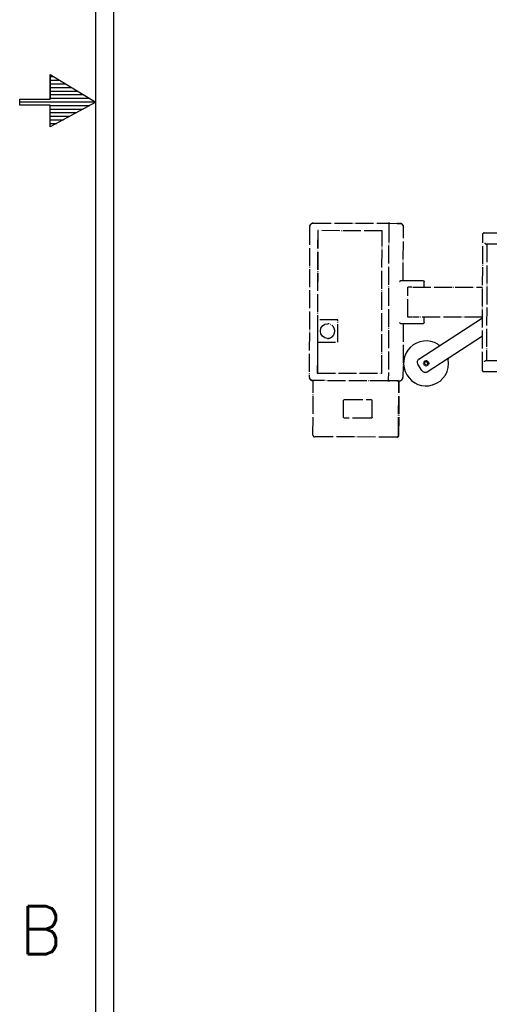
# Model space of a CAD drawing. Extents: x -1763 to 4575, y -3429 to 1051.
# Tile 2 of 192: x -1763 to -1450, y -1789 to -1132. Entities that reach past the tile are written whole.
import ezdxf

# ---------------------------------------------------------------- set-up
doc = ezdxf.new("R2010")
doc.units = 0
doc.linetypes.add('DOT_CENTER', pattern=[14, 12, -1, 0, -1])
doc.layers.get('0').update_dxf_attribs({"linetype": 'CONTINUOUS'})
doc.layers.add('1', color=7, linetype='CONTINUOUS')
doc.styles.add('CONVERTER_11', font='txt.shx', dxfattribs={"width": 0.97875})

# ---------------------------------------------------------------- blocks, each defined once
blk = doc.blocks.new('CTH', base_point=(-1365.87, -1682.81))
at = {"color": 5, "linetype": 'DOT_CENTER'}
for p, q in [((-1569.49, -1270.61), (-1569.75, -1370.61)), ((-1569.42, -1270.29), (-1569.49, -1270.61)), ((-1569.49, -1270.61), (-1569.49, -1270.61)), ((-1569.35, -1269.82), (-1569.42, -1270.29)), ((-1569.38, -1269.88), (-1569.35, -1269.82)), ((-1569.14, -1269.36), (-1569.35, -1269.82)), ((-1569.35, -1269.82), (-1569.28, -1269.66)), ((-1569.28, -1269.66), (-1569.13, -1269.35)), ((-1568.91, -1269.06), (-1569.14, -1269.36)), ((-1569.13, -1269.35), (-1569.07, -1269.22)), ((-1569.07, -1269.22), (-1568.77, -1268.84)), ((-1568.77, -1268.85), (-1568.91, -1269.06)), ((-1568.77, -1268.84), (-1568.39, -1268.53)), ((-1568.47, -1268.6), (-1568.77, -1268.85)), ((-1567.97, -1268.33), (-1568.47, -1268.6)), ((-1568.39, -1268.53), (-1567.74, -1268.22)), ((-1567.77, -1268.23), (-1567.97, -1268.33)), ((-1567.03, -1268.11), (-1567.77, -1268.23)), ((-1567.74, -1268.22), (-1567.03, -1268.11)), ((-1567.07, -1268.13), (-1567.03, -1268.11)), ((-1567.03, -1268.11), (-1517.03, -1268.24)), ((-1564.12, -1273.12), (-1564.36, -1368.12)), ((-1564.05, -1273.12), (-1564.2, -1332.59)), ((-1521.22, -1273.23), (-1564.12, -1273.12)), ((-1521.46, -1368.23), (-1521.22, -1273.23)), ((-1517.06, -1268.25), (-1517.03, -1268.24)), ((-1516.79, -1268.99), (-1517.06, -1372.49)), ((-1516.24, -1268.24), (-1517.03, -1268.24)), ((-1516.77, -1268.89), (-1516.8, -1268.99)), ((-1516.8, -1268.99), (-1516.79, -1268.99)), ((-1516.74, -1268.7), (-1516.77, -1268.89)), ((-1516.58, -1268.46), (-1516.74, -1268.7)), ((-1516.34, -1268.3), (-1516.58, -1268.46)), ((-1516.34, -1268.3), (-1516.05, -1268.24)), ((-1516.05, -1268.24), (-1516.34, -1268.3)), ((-1516.05, -1268.24), (-1516.24, -1268.24)), ((-1516.05, -1268.24), (-1511.17, -1268.25)), ((-1511.17, -1268.25), (-1509.5, -1268.26)), ((-1509.5, -1268.26), (-1508.55, -1268.46)), ((-1508.55, -1268.46), (-1507.75, -1269)), ((-1507.75, -1269), (-1507.21, -1269.81)), ((-1507.21, -1269.81), (-1507.09, -1270.44)), ((-1507.11, -1306.39), (-1507.03, -1270.76)), ((-1507.09, -1270.44), (-1507.03, -1270.76)), ((-1454.36, -1365.9), (-1454.13, -1275.9)), ((-1454.13, -1275.73), (-1454.12, -1275.66)), ((-1454.13, -1275.9), (-1454.13, -1275.73)), ((-1454.12, -1275.66), (-1454.1, -1275.46)), ((-1454.1, -1275.43), (-1454.08, -1275.32)), ((-1454.1, -1275.46), (-1454.1, -1275.43)), ((-1454.08, -1275.32), (-1454.02, -1275.17)), ((-1454.02, -1275.17), (-1453.95, -1275.06)), ((-1453.95, -1275.06), (-1453.94, -1275.04)), ((-1453.94, -1275.04), (-1453.88, -1274.93)), ((-1453.88, -1274.93), (-1453.85, -1274.89)), ((-1453.85, -1274.89), (-1453.75, -1274.84)), ((-1453.75, -1274.84), (-1453.65, -1274.75)), ((-1453.65, -1274.75), (-1453.5, -1274.68)), ((-1453.5, -1274.68), (-1453.44, -1274.67)), ((-1453.44, -1274.67), (-1453.3, -1274.65)), ((-1453.3, -1274.65), (-1441.52, -1274.68)), ((-1452.8, -1281.15), (-1452.72, -1281.43)), ((-1452.72, -1281.43), (-1452.55, -1281.7)), ((-1452.55, -1281.7), (-1452.4, -1281.86)), ((-1452.4, -1281.86), (-1452.22, -1281.99)), ((-1452.22, -1281.99), (-1452.08, -1282.06)), ((-1452.08, -1282.06), (-1451.86, -1282.13)), ((-1451.86, -1282.13), (-1451.65, -1282.15)), ((-1443.13, -1282.18), (-1451.65, -1282.15)), ((-1451.41, -1282.16), (-1451.6, -1359.65)), ((-1509.63, -1307.13), (-1509.42, -1306.93)), ((-1509.42, -1306.93), (-1509.2, -1306.72)), ((-1509.2, -1306.72), (-1509.07, -1306.6)), ((-1509.07, -1306.6), (-1508.96, -1306.51)), ((-1508.96, -1306.51), (-1508.89, -1306.45)), ((-1508.89, -1306.45), (-1508.82, -1306.4)), ((-1508.82, -1306.4), (-1508.79, -1306.39)), ((-1508.79, -1306.39), (-1501.34, -1306.4)), ((-1504.11, -1330.77), (-1504.06, -1310.77)), ((-1501.45, -1310.78), (-1504.06, -1310.77)), ((-1501.34, -1306.4), (-1494, -1306.42)), ((-1500.63, -1310.78), (-1454.22, -1310.9)), ((-1494, -1306.42), (-1493.5, -1306.52)), ((-1493.5, -1306.52), (-1493.36, -1306.73)), ((-1493.36, -1306.73), (-1493.18, -1306.92)), ((-1493.18, -1306.92), (-1493.15, -1307.09)), ((-1493.15, -1307.09), (-1493.07, -1307.18)), ((-1493.08, -1310.8), (-1493.07, -1307.18)), ((-1501.5, -1330.78), (-1504.11, -1330.77)), ((-1500.96, -1330.76), (-1500.94, -1330.78)), ((-1454.27, -1330.9), (-1500.94, -1330.78)), ((-1493.14, -1334.42), (-1493.13, -1330.8)), ((-1564.2, -1332.59), (-1564.24, -1347.5)), ((-1550.74, -1332.62), (-1564.2, -1332.59)), ((-1562.3, -1340.05), (-1561.93, -1338.17)), ((-1561.93, -1338.17), (-1560.88, -1336.59)), ((-1560.88, -1336.59), (-1559.32, -1335.53)), ((-1559.32, -1335.53), (-1557.47, -1335.16)), ((-1550.78, -1347.53), (-1550.74, -1332.62)), ((-1509.49, -1334.59), (-1509.69, -1334.38)), ((-1509.27, -1334.79), (-1509.49, -1334.59)), ((-1509.14, -1334.91), (-1509.27, -1334.79)), ((-1509.03, -1335.01), (-1509.14, -1334.91)), ((-1508.96, -1335.07), (-1509.03, -1335.01)), ((-1508.89, -1335.12), (-1508.96, -1335.07)), ((-1508.86, -1335.14), (-1508.89, -1335.12)), ((-1501.42, -1335.15), (-1508.86, -1335.14)), ((-1507.18, -1335.14), (-1507.28, -1370.76)), ((-1501.45, -1335.1), (-1501.42, -1335.15)), ((-1493.88, -1335.17), (-1501.42, -1335.15)), ((-1493.57, -1335.07), (-1493.88, -1335.17)), ((-1493.49, -1335), (-1493.57, -1335.07)), ((-1493.25, -1334.68), (-1493.49, -1335)), ((-1493.23, -1334.6), (-1493.25, -1334.68)), ((-1493.14, -1334.42), (-1493.23, -1334.6)), ((-1561.94, -1341.92), (-1562.3, -1340.05)), ((-1560.9, -1343.51), (-1561.94, -1341.92)), ((-1559.34, -1344.58), (-1560.9, -1343.51)), ((-1557.5, -1344.96), (-1559.34, -1344.58)), ((-1564.24, -1347.5), (-1564.29, -1368.12)), ((-1564.24, -1347.5), (-1550.78, -1347.53)), ((-1453, -1360.65), (-1452.92, -1360.38)), ((-1452.92, -1360.38), (-1452.75, -1360.1)), ((-1452.75, -1360.1), (-1452.6, -1359.95)), ((-1452.6, -1359.95), (-1452.42, -1359.82)), ((-1452.42, -1359.82), (-1452.27, -1359.74)), ((-1452.27, -1359.74), (-1452.06, -1359.68)), ((-1452.06, -1359.68), (-1451.85, -1359.65)), ((-1451.85, -1359.65), (-1443.33, -1359.68)), ((-1569.75, -1370.61), (-1569.74, -1370.61)), ((-1569.75, -1370.61), (-1569.68, -1370.92)), ((-1569.68, -1370.92), (-1569.61, -1371.4)), ((-1569.61, -1371.39), (-1569.64, -1371.33)), ((-1569.54, -1371.55), (-1569.61, -1371.39)), ((-1569.61, -1371.4), (-1569.54, -1371.55)), ((-1569.54, -1371.56), (-1569.54, -1371.55)), ((-1569.54, -1371.55), (-1569.39, -1371.78)), ((-1569.33, -1372), (-1569.54, -1371.56)), ((-1569.39, -1371.78), (-1569.25, -1372.09)), ((-1564.36, -1368.12), (-1521.46, -1368.23)), ((-1508.01, -1372.52), (-1507.47, -1371.71)), ((-1507.47, -1371.71), (-1507.35, -1371.09)), ((-1507.35, -1371.09), (-1507.28, -1370.76)), ((-1454.36, -1365.9), (-1454.36, -1365.9)), ((-1454.36, -1365.98), (-1454.36, -1365.9)), ((-1454.35, -1366.14), (-1454.36, -1365.98)), ((-1454.34, -1366.2), (-1454.35, -1366.14)), ((-1454.33, -1366.37), (-1454.34, -1366.2)), ((-1454.32, -1366.39), (-1454.33, -1366.37)), ((-1454.31, -1366.48), (-1454.32, -1366.39)), ((-1454.28, -1366.57), (-1454.31, -1366.48)), ((-1454.25, -1366.63), (-1454.28, -1366.57)), ((-1454.18, -1366.74), (-1454.25, -1366.63)), ((-1454.18, -1366.76), (-1454.18, -1366.74)), ((-1454.11, -1366.87), (-1454.18, -1366.76)), ((-1454.08, -1366.91), (-1454.11, -1366.87)), ((-1453.99, -1366.96), (-1454.08, -1366.91)), ((-1453.89, -1367.05), (-1453.99, -1366.96)), ((-1453.73, -1367.11), (-1453.89, -1367.05)), ((-1453.68, -1367.13), (-1453.73, -1367.11)), ((-1453.54, -1367.15), (-1453.68, -1367.13)), ((-1441.75, -1367.18), (-1453.54, -1367.15)), ((-1569.03, -1372.38), (-1569.33, -1372)), ((-1569.25, -1372.09), (-1568.87, -1372.48)), ((-1568.66, -1372.69), (-1569.03, -1372.38)), ((-1568.87, -1372.48), (-1568.59, -1372.72)), ((-1568.01, -1373), (-1568.66, -1372.69)), ((-1568.59, -1372.72), (-1568.04, -1372.99)), ((-1568.04, -1372.99), (-1567.3, -1373.11)), ((-1567.3, -1373.11), (-1568.01, -1373)), ((-1567.33, -1373.1), (-1567.3, -1373.11)), ((-1517.3, -1373.24), (-1567.3, -1373.11)), ((-1567.27, -1409.36), (-1567.18, -1373.11)), ((-1517.33, -1373.23), (-1517.3, -1373.24)), ((-1517.3, -1373.24), (-1516.5, -1373.24)), ((-1517.06, -1372.49), (-1517.05, -1372.49)), ((-1517.04, -1372.59), (-1517.06, -1372.49)), ((-1517, -1372.78), (-1517.04, -1372.59)), ((-1516.84, -1373.02), (-1517, -1372.78)), ((-1516.6, -1373.18), (-1516.84, -1373.02)), ((-1516.32, -1373.24), (-1516.6, -1373.18)), ((-1516.5, -1373.24), (-1516.32, -1373.24)), ((-1511.44, -1373.25), (-1516.32, -1373.24)), ((-1510.49, -1373.07), (-1511.44, -1373.25)), ((-1511.44, -1373.25), (-1509.88, -1373.26)), ((-1510.21, -1409.51), (-1510.12, -1373.26)), ((-1509.97, -1409.51), (-1509.88, -1373.26)), ((-1509.88, -1373.26), (-1509.76, -1373.26)), ((-1509.76, -1373.26), (-1508.81, -1373.06)), ((-1508.81, -1373.06), (-1508.01, -1372.52)), ((-1546.97, -1397.41), (-1546.94, -1386.41)), ((-1546.94, -1386.41), (-1546.93, -1386.32)), ((-1546.93, -1386.32), (-1546.91, -1386.22)), ((-1546.91, -1386.22), (-1546.81, -1386.05)), ((-1546.81, -1386.05), (-1546.73, -1385.95)), ((-1546.73, -1385.95), (-1546.59, -1385.85)), ((-1546.59, -1385.85), (-1546.27, -1385.71)), ((-1546.27, -1385.71), (-1545.93, -1385.67)), ((-1545.93, -1385.67), (-1528.92, -1385.71)), ((-1528.92, -1385.71), (-1528.55, -1385.75)), ((-1528.55, -1385.75), (-1528.2, -1385.88)), ((-1528.2, -1385.88), (-1528.04, -1385.98)), ((-1528.04, -1385.98), (-1527.94, -1386.08)), ((-1527.94, -1386.08), (-1527.82, -1386.26)), ((-1527.82, -1386.26), (-1527.79, -1386.36)), ((-1527.81, -1397.46), (-1527.78, -1386.46)), ((-1527.79, -1386.36), (-1527.78, -1386.46)), ((-1546.96, -1397.51), (-1546.97, -1397.41)), ((-1546.93, -1397.61), (-1546.96, -1397.51)), ((-1546.84, -1397.78), (-1546.93, -1397.61)), ((-1546.76, -1397.88), (-1546.84, -1397.78)), ((-1546.62, -1397.98), (-1546.76, -1397.88)), ((-1546.3, -1398.12), (-1546.62, -1397.98)), ((-1545.96, -1398.17), (-1546.3, -1398.12)), ((-1528.95, -1398.21), (-1545.96, -1398.17)), ((-1528.58, -1398.17), (-1528.95, -1398.21)), ((-1528.23, -1398.04), (-1528.58, -1398.17)), ((-1528.07, -1397.94), (-1528.23, -1398.04)), ((-1527.97, -1397.85), (-1528.07, -1397.94)), ((-1527.85, -1397.67), (-1527.97, -1397.85)), ((-1527.82, -1397.57), (-1527.85, -1397.67)), ((-1527.81, -1397.46), (-1527.82, -1397.57)), ((-1511.46, -1410.75), (-1566.03, -1410.62)), ((-1511.21, -1410.75), (-1511.46, -1410.75))]:
    blk.add_line(p, q, dxfattribs=at)
at = {"color": 5, "linetype": 'CONTINUOUS'}
for p, q in [((-1496.68, -1358.76), (-1454.27, -1331.26)), ((-1491.24, -1367.15), (-1454.3, -1343.2)), ((-1484.1, -1348.77), (-1482.77, -1349.74)), ((-1477.28, -1358.1), (-1477.13, -1358.79)), ((-1494.7, -1366.42), (-1497.42, -1362.22)), ((-1493.58, -1361.26), (-1493.45, -1360.95)), ((-1493.46, -1360.95), (-1493.58, -1361.24)), ((-1493.57, -1361.94), (-1493.58, -1361.6)), ((-1493.58, -1361.61), (-1493.58, -1361.92)), ((-1493.31, -1362.57), (-1493.45, -1362.26)), ((-1493.45, -1362.27), (-1493.33, -1362.55)), ((-1493.32, -1360.63), (-1493.08, -1360.39)), ((-1493.09, -1360.39), (-1493.31, -1360.61)), ((-1492.83, -1363.05), (-1493.08, -1362.82)), ((-1493.07, -1362.82), (-1492.85, -1363.04)), ((-1491.96, -1360.45), (-1492.91, -1361.11)), ((-1492.91, -1361.11), (-1492.81, -1362.26)), ((-1492.84, -1360.15), (-1492.53, -1360.01)), ((-1492.53, -1360.02), (-1492.82, -1360.13)), ((-1492.81, -1362.26), (-1491.77, -1362.75)), ((-1492.2, -1363.31), (-1492.52, -1363.19)), ((-1492.51, -1363.19), (-1492.22, -1363.31)), ((-1492.21, -1359.89), (-1491.87, -1359.88)), ((-1491.88, -1359.88), (-1492.19, -1359.88)), ((-1490.92, -1360.94), (-1491.96, -1360.45)), ((-1491.52, -1363.31), (-1491.86, -1363.32)), ((-1491.85, -1363.32), (-1491.54, -1363.32)), ((-1491.77, -1362.75), (-1490.82, -1362.09)), ((-1491.53, -1359.89), (-1491.21, -1360.01)), ((-1491.22, -1360.01), (-1491.51, -1359.89)), ((-1490.89, -1363.05), (-1491.2, -1363.18)), ((-1491.2, -1363.18), (-1490.91, -1363.06)), ((-1490.82, -1362.09), (-1490.92, -1360.94)), ((-1490.9, -1360.15), (-1490.66, -1360.38)), ((-1490.66, -1360.38), (-1490.88, -1360.16)), ((-1490.41, -1362.56), (-1490.65, -1362.81)), ((-1490.64, -1362.8), (-1490.42, -1362.59)), ((-1490.42, -1360.62), (-1490.28, -1360.94)), ((-1490.28, -1360.93), (-1490.4, -1360.64)), ((-1490.15, -1361.93), (-1490.28, -1362.25)), ((-1490.28, -1362.25), (-1490.15, -1361.96)), ((-1490.16, -1361.25), (-1490.15, -1361.59)), ((-1490.15, -1361.59), (-1490.15, -1361.28))]:
    blk.add_line(p, q, dxfattribs=at)
for centre, radius, start, end in [((-1491.87, -1361.6), 15, 58.8096, -73.19035), ((-1495.32, -1360.86), 2.5, 122.96008, -147.0399), ((-1491.87, -1361.6), 15, -73.19033, 10.80963), ((-1492.6, -1365.06), 2.5, -147.0398, -57.03977)]:
    blk.add_arc(centre, radius, start, end, dxfattribs=at)
at = {"color": 5, "linetype": 'DOT_CENTER'}
for points in [[(-1516.74, -1268.7), (-1516.78, -1268.79), (-1516.8, -1268.89), (-1516.8, -1268.99)], [(-1516.05, -1268.24), (-1516.07, -1268.24), (-1516.08, -1268.26), (-1516.09, -1268.3)], [(-1511.17, -1268.25), (-1511.18, -1268.25), (-1511.19, -1268.27), (-1511.2, -1268.3)], [(-1510.22, -1268.45), (-1510.52, -1268.32), (-1510.85, -1268.26), (-1511.17, -1268.25)], [(-1501.34, -1306.4), (-1501.36, -1306.4), (-1501.37, -1306.42), (-1501.38, -1306.46)], [(-1500.89, -1310.78), (-1500.9, -1310.78), (-1500.9, -1310.79), (-1500.91, -1310.8)], [(-1516.36, -1373.18), (-1516.34, -1373.22), (-1516.33, -1373.24), (-1516.32, -1373.24)], [(-1511.47, -1373.21), (-1511.46, -1373.24), (-1511.45, -1373.25), (-1511.44, -1373.25)]]:
    blk.add_open_spline(points, degree=3, dxfattribs=at)
for points, knots in [([(-1507.21, -1269.81), (-1507.34, -1269.5), (-1507.52, -1269.23), (-1507.98, -1268.76), (-1508.25, -1268.58), (-1508.85, -1268.32), (-1509.17, -1268.26), (-1509.5, -1268.26)], [0, 0, 0, 0, 1, 1, 2, 2, 3, 3, 3, 3]), ([(-1453.3, -1274.65), (-1453.4, -1274.65), (-1453.49, -1274.67), (-1453.67, -1274.74), (-1453.75, -1274.79), (-1453.82, -1274.86)], [0, 0, 0, 0, 1, 1, 2, 2, 2, 2]), ([(-1557.5, -1344.96), (-1556.95, -1344.96), (-1556.4, -1344.86), (-1555.36, -1344.47), (-1554.88, -1344.18), (-1554.03, -1343.45), (-1553.67, -1343.01), (-1553.12, -1342.02), (-1552.93, -1341.48), (-1552.73, -1340.36), (-1552.73, -1339.78), (-1552.92, -1338.66), (-1553.11, -1338.12), (-1553.66, -1337.12), (-1554.02, -1336.68), (-1554.86, -1335.95), (-1555.34, -1335.66), (-1556.38, -1335.26), (-1556.92, -1335.16), (-1557.47, -1335.16)], [0, 0, 0, 0, 1, 1, 2, 2, 3, 3, 4, 4, 5, 5, 6, 6, 7, 7, 8, 8, 9, 9, 9, 9]), ([(-1509.76, -1373.26), (-1509.44, -1373.26), (-1509.12, -1373.2), (-1508.51, -1372.95), (-1508.24, -1372.76), (-1507.78, -1372.3), (-1507.59, -1372.02), (-1507.47, -1371.72)], [0, 0, 0, 0, 1, 1, 2, 2, 3, 3, 3, 3]), ([(-1454.05, -1366.94), (-1453.98, -1367.01), (-1453.9, -1367.06), (-1453.73, -1367.13), (-1453.63, -1367.15), (-1453.54, -1367.15)], [0, 0, 0, 0, 1, 1, 2, 2, 2, 2]), ([(-1517.06, -1372.49), (-1517.06, -1372.62), (-1517.03, -1372.75), (-1516.9, -1372.98), (-1516.8, -1373.07), (-1516.58, -1373.21), (-1516.45, -1373.24), (-1516.32, -1373.24)], [0, 0, 0, 0, 1, 1, 2, 2, 3, 3, 3, 3]), ([(-1567.27, -1409.36), (-1567.27, -1409.53), (-1567.24, -1409.69), (-1567.11, -1409.99), (-1567.02, -1410.13), (-1566.79, -1410.36), (-1566.66, -1410.46), (-1566.36, -1410.58), (-1566.19, -1410.62), (-1566.03, -1410.62)], [0, 0, 0, 0, 1, 1, 2, 2, 3, 3, 4, 4, 4, 4]), ([(-1511.46, -1410.75), (-1511.29, -1410.75), (-1511.13, -1410.72), (-1510.83, -1410.6), (-1510.69, -1410.51), (-1510.46, -1410.27), (-1510.37, -1410.14), (-1510.24, -1409.83), (-1510.21, -1409.67), (-1510.21, -1409.51)], [0, 0, 0, 0, 1, 1, 2, 2, 3, 3, 4, 4, 4, 4]), ([(-1511.21, -1410.75), (-1511.05, -1410.75), (-1510.89, -1410.72), (-1510.59, -1410.6), (-1510.45, -1410.51), (-1510.22, -1410.27), (-1510.13, -1410.14), (-1510, -1409.83), (-1509.97, -1409.67), (-1509.97, -1409.51)], [0, 0, 0, 0, 1, 1, 2, 2, 3, 3, 4, 4, 4, 4])]:
    blk.add_open_spline(points, degree=3, knots=knots, dxfattribs=at)
blk = doc.blocks.new('TEXT__453', base_point=(-2000, -2800))
at = {"layer": '1', "color": 7, "linetype": 'CONTINUOUS'}
blk.add_line((-1700, -2940), (-1700, 800), dxfattribs=at)
blk = doc.blocks.new('ATA1_S', base_point=(-213.984, -422.251))
at = {"layer": '1', "linetype": 'CONTINUOUS'}
h = blk.add_hatch(dxfattribs=at)
h.set_pattern_fill('USER', color=1, scale=0.3, angle=180, pattern_type=0)
h.set_pattern_definition([(180, (-560.28244, -330.20652), (6e-14, -0.3), [])])
h.paths.add_polyline_path([(-220.334, -148.675), (-217.784, -148.675), (-217.784, -150.5), (-213.984, -148.425), (-217.784, -146.125), (-217.784, -148.175), (-220.334, -148.175)])
at = {"layer": '1', "color": 7, "linetype": 'CONTINUOUS'}
blk.add_line((-213.984, -422.251), (-213.984, 124.909), dxfattribs=at)
at = {"layer": '1', "color": 1, "linetype": 'CONTINUOUS'}
for p, q in [((-217.794, -146.132), (-213.984, -148.425)), ((-217.794, -146.132), (-217.794, -148.171)), ((-217.794, -148.171), (-217.794, -146.132)), ((-220.334, -148.171), (-217.794, -148.171)), ((-220.334, -148.679), (-220.334, -148.171)), ((-213.984, -148.425), (-217.794, -150.488)), ((-217.794, -148.679), (-220.334, -148.679)), ((-217.794, -150.488), (-217.794, -148.679))]:
    blk.add_line(p, q, dxfattribs=at)
at = {"layer": '1', "color": 7, "insert": (-220.334, -217.44), "char_height": 4, "attachment_point": 4, "style": 'CONVERTER_11'}
blk.add_mtext('B', dxfattribs=at)

msp = doc.modelspace()

# ---------------------------------------------------------------- block references
msp.add_blockref('CTH', (-1365.87, -1682.81))
at = {"layer": '1', "xscale": 8, "yscale": 8, "zscale": 8}
msp.add_blockref('ATA1_S', (-1711.87, -3378), dxfattribs=at)
at = {"layer": '1'}
msp.add_blockref('TEXT__453', (-2000, -2800), dxfattribs=at)

doc.saveas('drawing.dxf')
